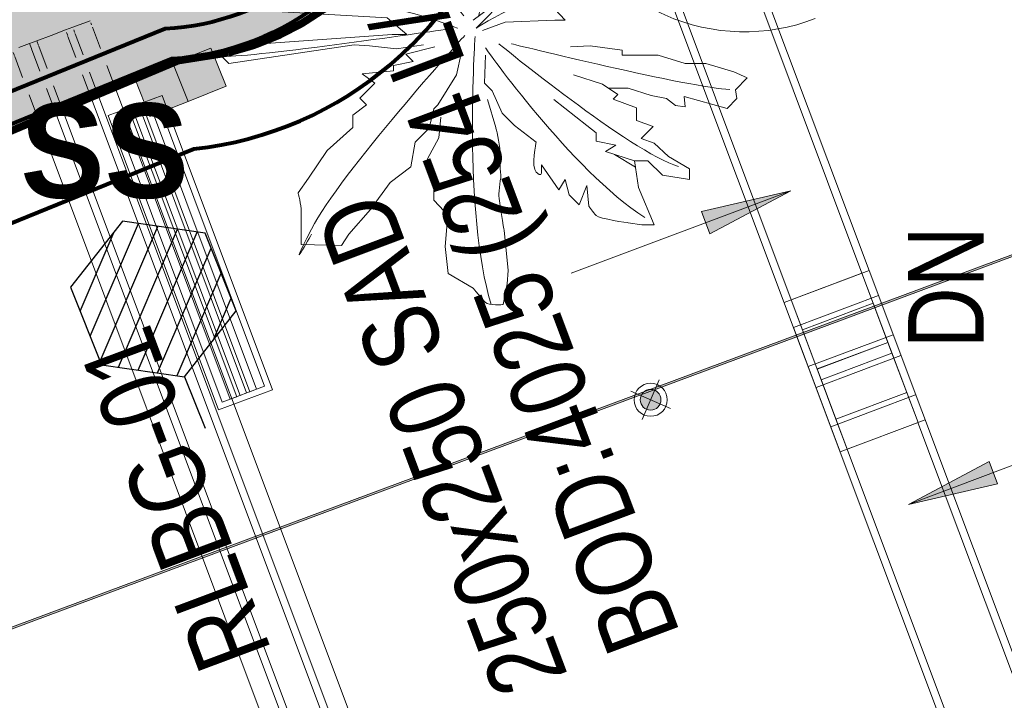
# Model space of a CAD drawing. Header units: millimetres. Extents: x -116878 to 389011, y -1241 to 103674.
# Tile 38 of 103: x 62021 to 65278, y 25144 to 27395. Entities that reach past the tile are written whole.
import ezdxf

# ---------------------------------------------------------------- set-up
doc = ezdxf.new("R2010")
doc.units = ezdxf.units.MM
doc.header["$MEASUREMENT"] = 0
doc.linetypes.add('DASHED', pattern=[0.75, 0.5, -0.25])
doc.layers.get('0').update_dxf_attribs({"color": 252})
for name, color, linetype, lineweight in [('& Lighting (Ceiling)', 160, 'Continuous', 15), ('& Lighting (Walls)', 160, 'Continuous', 15), ('07_Plants', 252, 'Continuous', 9), ('A-GENM', 252, 'Continuous', 9), ('flooring 2', 252, 'Continuous', 0), ('G-ANNO-TEXT', 7, 'Continuous', 5), ('layout text', 252, 'Continuous', 9), ('M-HVAC-CDFF', 7, 'Continuous', 5), ('M-HVAC-DUCT', 7, 'Continuous', 15), ('M-HVAC-DUCT-IDEN', 7, 'Continuous', 13), ('PWR DATA POINT', 6, 'Continuous', 0), ('Spot LIGHT', 160, 'Continuous', 15)]:
    doc.layers.add(name, color=color, linetype=linetype, lineweight=lineweight)
for name, color, linetype in [('@ Electrical', 210, 'Continuous'), ('Dimentions', 252, 'Continuous'), ('E Floor Lighting', 5, 'DASHED'), ('Electrical', 210, 'Continuous'), ('Flooring', 252, 'Continuous'), ('Layout', 252, 'Continuous'), ('Wall', 252, 'Continuous')]:
    doc.layers.add(name, color=color, linetype=linetype)
doc.layers.add('MEPTEK-FA-DUCT', color=150, linetype='Continuous', lineweight=20, true_color=0x007fff)
doc.styles.add('Arial_1', font='arial.ttf', dxfattribs={"width": 0.8, "height": 250})
doc.styles.add('CALIBRI', font='calibri.ttf', dxfattribs={"height": 0.09375})

# ---------------------------------------------------------------- blocks, each defined once
blk = doc.blocks.new('zw$8BC0')
at = {"layer": 'Wall', "color": 8, "lineweight": 80}
blk.add_lwpolyline([(-8885.9, 3700.7), (-7949.5, 4080.9, 1.259078), (-8726.7, 6301.5), (-9663.5, 5921.1, 0.990884)], format="xyb", close=True, dxfattribs=at)
blk = doc.blocks.new('zw$CED2')
at = {"layer": 'flooring 2', "transparency": 33554687}
h = blk.add_hatch(color=256, dxfattribs=at)
h.dxf.hatch_style = 1
h.paths.add_polyline_path([(-19583.2, -18086.6), (-17678.5, -17363.8, 0.437591), (-16499.9, -18639.6, 0.08215), (-16119.1, -18576.7), (-15183.3, -18196.7, 0.630086), (-14458.8, -16130.4), (-12041.2, -15224.5), (-10983.6, -14827.4), (-10838.5, -15210.1, 0.698607), (-9282, -22355.3), (-9282, -25507.4), (-15879.7, -27963.4)])
h.paths.add_polyline_path([(-19575.5, -18090.1), (-17685.2, -17372.7, 0.435223), (-16499.9, -18645.6, 0.082186), (-16117, -18582.3), (-15181.9, -18202.5, 0.62718), (-14447.9, -16132.8), (-12039.1, -15230.2), (-10987, -14835.1), (-10845.8, -15207.7, 0.697642), (-9288, -22360.6), (-9288, -25503.2), (-15876.2, -27955.7)], flags=16)
for points in [[(-19583.2, -18086.6), (-17678.5, -17363.8, 0.437591), (-16499.9, -18639.6, 0.08215), (-16119.1, -18576.7), (-15183.3, -18196.7, 0.630086), (-14458.8, -16130.4), (-12041.2, -15224.5), (-10983.6, -14827.4), (-10838.5, -15210.1, 0.698607), (-9282, -22355.3), (-9282, -25507.4), (-15879.7, -27963.4)], [(-19575.5, -18090.1), (-17685.2, -17372.7, 0.435223), (-16499.9, -18645.6, 0.082186), (-16117, -18582.3), (-15181.9, -18202.5, 0.62718), (-14447.9, -16132.8), (-12039.1, -15230.2), (-10987, -14835.1), (-10845.8, -15207.7, 0.697642), (-9288, -22360.6), (-9288, -25503.2), (-15876.2, -27955.7)]]:
    blk.add_lwpolyline(points, format="xyb", close=True, dxfattribs=at)
at = {"layer": 'Flooring'}
blk.add_blockref('zw$8BC0', (-4550.6, -29422), dxfattribs=at)
blk = doc.blocks.new('EJC150-FF-01_New1 - EJC 150-49176404-Store 29 at Node L4 Level')
at = {"layer": 'A-GENM', "color": 10, "lineweight": 13}
for p, q in [((-135, 4072.4), (-135, 4064.3)), ((-112.6, 4081.4), (-75, 4081.4)), ((-75, 4081.4), (-50, 4081.4)), ((-75, 4081.4), (-75, 4064.3)), ((-50, 4081.4), (0, 4081.4)), ((-50, 4064.3), (-50, 4081.4)), ((0, 4081.4), (50, 4081.4)), ((50, 4081.4), (75, 4081.4)), ((50, 4072.4), (50, 4064.3)), ((75, 4081.4), (135, 4081.4)), ((75, 4072.4), (75, 4064.3)), ((135, 4074.7), (135, 4066.7)), ((-135, 4062.3), (-135, 4061.2)), ((-135, 4058.9), (-135, 3985.3)), ((-75, 4062.3), (-75, 3985.3)), ((-50, 3985.3), (-50, 4062.3)), ((50, 4062.3), (50, 4061.2)), ((50, 4058.9), (50, 3985.3)), ((75, 4062.3), (75, 4061.2)), ((75, 4058.9), (75, 3985.4)), ((135, 4058.9), (135, 3985.5)), ((-135, 3925.3), (-135, 0)), ((-75, 3925.3), (-75, 0)), ((-50, 0), (-50, 3925.3)), ((50, 3925.3), (50, 0)), ((75, 3925.4), (75, 0)), ((135, 3925.5), (135, 0))]:
    blk.add_line(p, q, dxfattribs=at)
blk = doc.blocks.new('*E463', base_point=(600791.6, -1429.3))
at = {"color": 253, "lineweight": 15, "rotation": 290.5560451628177}
blk.add_blockref('EJC150-FF-01_New1 - EJC 150-49176404-Store 29 at Node L4 Level', (600839, -1302.9), dxfattribs=at)
blk = doc.blocks.new('ewfdsdtgg')
at = {"layer": '07_Plants', "lineweight": 5}
for points in [[(2486.04, -1205.37), (2482.79, -1205.2), (2477.49, -1205.89), (2477.49, -1206.74), (2471.51, -1206.74), (2467.06, -1208.11), (2463.64, -1208.11), (2459.02, -1209.48), (2456.8, -1210.5), (2458.76, -1212.47), (2458.51, -1213.92), (2460.13, -1215.55), (2467.23, -1213.58), (2467.06, -1215.29), (2468.68, -1215.04), (2470.14, -1213.92), (2472.7, -1213.41), (2476.46, -1212.21), (2479.72, -1212.21)], [(2485.53, -1209.99), (2480.74, -1211.53), (2478.18, -1213.24), (2478.95, -1214.01), (2475.1, -1215.46), (2475.1, -1217.52), (2472.36, -1218.54), (2474.33, -1220.51), (2472.19, -1221.28), (2469.8, -1223.5), (2466.37, -1225.55), (2466.37, -1227.26), (2470.82, -1226.58), (2473.22, -1224.19), (2475.44, -1224.19), (2475.28, -1225.24), (2478.73, -1223.13)]]:
    blk.add_lwpolyline(points, dxfattribs=at)
for points, knots in [([(2503.32, -1198.7), (2503.32, -1198.7), (2505.37, -1193.06), (2505.37, -1193.06), (2505.37, -1193.06), (2504.6, -1193.83), (2504.6, -1193.83), (2504.6, -1193.83), (2504.69, -1191.35), (2504.69, -1191.35), (2504.69, -1191.35), (2504.86, -1185.87), (2504.86, -1185.87), (2504.86, -1185.87), (2506.4, -1181.26), (2506.4, -1181.26), (2506.4, -1181.26), (2505.2, -1180.23), (2505.2, -1180.23), (2505.2, -1180.23), (2504.17, -1176.98), (2504.17, -1176.98), (2504.17, -1176.98), (2505.71, -1175.44), (2505.71, -1175.44), (2505.71, -1175.44), (2502.04, -1172.62), (2502.04, -1172.62), (2502.04, -1172.62), (2502.98, -1171.68), (2502.98, -1171.68), (2502.98, -1171.68), (2498.02, -1169.97), (2498.02, -1169.97), (2498.02, -1169.97), (2501.78, -1168.43), (2502.63, -1168.43), (2503.49, -1168.43), (2502.12, -1167.23), (2502.12, -1167.23), (2502.12, -1167.23), (2503.15, -1165.69), (2503.15, -1165.69), (2503.15, -1165.69), (2502.12, -1164.15), (2502.12, -1164.15), (2502.12, -1164.15), (2505.2, -1164.15), (2505.2, -1164.15), (2505.2, -1164.15), (2506.4, -1159.36), (2506.4, -1159.36), (2506.4, -1159.36), (2507.77, -1164.83), (2507.77, -1164.83), (2507.77, -1164.83), (2508.62, -1164.83), (2508.62, -1164.83), (2508.62, -1164.83), (2508.79, -1167.57), (2508.79, -1167.57), (2508.79, -1167.57), (2509.99, -1166.38), (2509.99, -1166.38), (2509.99, -1166.38), (2510.67, -1168.26), (2510.67, -1168.26), (2510.67, -1168.26), (2512.73, -1166.89), (2512.73, -1166.89), (2512.73, -1166.89), (2512.04, -1171.34), (2512.04, -1171.34), (2512.04, -1171.34), (2512.73, -1171.51), (2512.73, -1171.51), (2512.73, -1171.51), (2512.73, -1173.73), (2512.73, -1173.73), (2512.73, -1173.73), (2511.53, -1176.64), (2511.53, -1176.64), (2511.53, -1176.64), (2512.56, -1176.64), (2512.56, -1176.64), (2512.56, -1176.64), (2511.19, -1180.91), (2511.19, -1180.91), (2511.19, -1180.91), (2509.13, -1183.99), (2509.13, -1183.99), (2509.13, -1183.99), (2508.62, -1186.04), (2508.62, -1186.04), (2508.62, -1186.04), (2507.17, -1189.55), (2507.17, -1189.55), (2507.17, -1189.55), (2509.13, -1191.52), (2509.13, -1191.52), (2509.13, -1191.52), (2515.46, -1180.06), (2515.46, -1180.06), (2515.46, -1180.06), (2520.42, -1172.19), (2520.42, -1172.19), (2520.42, -1172.19), (2522.82, -1169.8), (2522.82, -1169.8), (2522.82, -1169.8), (2525.39, -1165.52), (2525.39, -1165.52), (2525.39, -1165.52), (2528.29, -1169.8), (2528.29, -1169.8), (2528.29, -1169.8), (2525.55, -1173.05), (2525.55, -1173.05), (2525.55, -1173.05), (2525.72, -1176.64), (2525.72, -1176.64), (2525.72, -1176.64), (2522.82, -1179.54), (2522.82, -1179.54), (2522.82, -1179.54), (2521.11, -1182.45), (2521.11, -1182.45), (2521.11, -1182.45), (2519.4, -1184.16), (2519.4, -1184.16), (2519.4, -1184.16), (2518.37, -1186.73), (2518.37, -1186.73), (2518.37, -1186.73), (2512.9, -1193.57), (2512.9, -1193.57), (2512.9, -1193.57), (2512.9, -1196.14), (2512.9, -1196.14), (2512.9, -1196.14), (2509.82, -1198.53), (2509.82, -1198.53), (2509.82, -1198.53), (2512.21, -1198.19), (2512.21, -1198.19), (2512.21, -1198.19), (2523.5, -1196.48), (2523.5, -1196.48), (2523.5, -1196.48), (2531.37, -1194.77), (2532.39, -1194.77), (2533.42, -1194.77), (2535.05, -1194.51), (2535.05, -1194.51), (2535.05, -1194.51), (2536.16, -1195.62), (2536.16, -1195.62), (2536.16, -1195.62), (2541.97, -1195.62), (2541.97, -1195.62), (2541.97, -1195.62), (2542.83, -1196.48), (2542.83, -1196.48), (2542.83, -1196.48), (2545.57, -1196.48), (2545.57, -1196.48), (2545.57, -1196.48), (2545.57, -1197.5), (2545.57, -1197.5), (2545.57, -1197.5), (2539.58, -1198.87), (2539.58, -1198.87), (2539.58, -1198.87), (2536.5, -1199.39), (2536.5, -1199.39), (2536.5, -1199.39), (2516.32, -1200.58), (2516.32, -1200.58), (2516.32, -1200.58), (2513.07, -1203.32), (2513.07, -1203.32), (2513.07, -1203.32), (2515.46, -1203.32), (2515.46, -1203.32), (2515.46, -1203.32), (2539.41, -1205.03), (2539.41, -1205.03), (2539.41, -1205.03), (2542.75, -1205.97), (2542.75, -1205.97), (2542.75, -1205.97), (2543.68, -1206.91), (2543.68, -1206.91), (2543.68, -1206.91), (2542.49, -1208.11), (2542.49, -1208.11), (2542.49, -1208.11), (2521.79, -1205.03), (2521.79, -1205.03), (2521.79, -1205.03), (2519.23, -1205.2), (2519.23, -1205.2), (2519.23, -1205.2), (2514.78, -1205.71), (2514.78, -1205.71), (2514.78, -1205.71), (2510.33, -1205.03), (2510.33, -1205.03)], [0, 0, 0, 0, 1, 1, 1, 2, 2, 2, 3, 3, 3, 4, 4, 4, 5, 5, 5, 6, 6, 6, 7, 7, 7, 8, 8, 8, 9, 9, 9, 10, 10, 10, 11, 11, 11, 12, 12, 12, 13, 13, 13, 14, 14, 14, 15, 15, 15, 16, 16, 16, 17, 17, 17, 18, 18, 18, 19, 19, 19, 20, 20, 20, 21, 21, 21, 22, 22, 22, 23, 23, 23, 24, 24, 24, 25, 25, 25, 26, 26, 26, 27, 27, 27, 28, 28, 28, 29, 29, 29, 30, 30, 30, 31, 31, 31, 32, 32, 32, 33, 33, 33, 34, 34, 34, 35, 35, 35, 36, 36, 36, 37, 37, 37, 38, 38, 38, 39, 39, 39, 40, 40, 40, 41, 41, 41, 42, 42, 42, 43, 43, 43, 44, 44, 44, 45, 45, 45, 46, 46, 46, 47, 47, 47, 48, 48, 48, 49, 49, 49, 50, 50, 50, 51, 51, 51, 52, 52, 52, 53, 53, 53, 54, 54, 54, 55, 55, 55, 56, 56, 56, 57, 57, 57, 58, 58, 58, 59, 59, 59, 60, 60, 60, 61, 61, 61, 62, 62, 62, 63, 63, 63, 64, 64, 64, 65, 65, 65, 66, 66, 66, 67, 67, 67, 68, 68, 68, 69, 69, 69, 69]), ([(2495.45, -1193.57), (2495.45, -1193.57), (2491.86, -1189.47), (2491.86, -1189.47), (2491.86, -1189.47), (2491, -1185.87), (2491, -1185.87), (2491, -1185.87), (2489.81, -1183.48), (2489.81, -1183.48), (2489.81, -1183.48), (2488.95, -1184.68), (2488.95, -1184.68), (2488.95, -1184.68), (2487.24, -1182.79), (2487.24, -1182.79), (2487.24, -1182.79), (2487.07, -1184.16), (2487.07, -1184.16), (2487.07, -1184.16), (2483.48, -1179.21), (2483.48, -1179.21), (2483.48, -1179.21), (2483.48, -1182.45), (2483.48, -1182.45), (2483.48, -1182.45), (2479.71, -1176.64), (2479.71, -1176.64), (2479.71, -1176.64), (2476.81, -1174.76), (2476.81, -1174.76), (2476.81, -1174.76), (2474.58, -1173.22), (2474.58, -1173.22), (2474.58, -1173.22), (2469.63, -1172.88), (2469.63, -1172.88), (2469.63, -1172.88), (2467.57, -1172.88), (2467.57, -1172.88), (2467.57, -1172.88), (2467.4, -1176.29), (2467.4, -1176.29), (2467.4, -1176.29), (2467.74, -1177.49), (2467.74, -1177.49), (2467.74, -1177.49), (2470.65, -1179.37), (2471.85, -1180.57), (2473.05, -1181.77), (2472.87, -1183.99), (2472.87, -1183.99), (2472.87, -1183.99), (2473.9, -1184.33), (2474.58, -1185.02), (2475.27, -1185.7), (2475.87, -1185.1), (2476.46, -1185.7), (2477.06, -1186.3), (2479.54, -1187.41), (2479.54, -1187.41), (2479.54, -1187.41), (2479.37, -1188.61), (2479.37, -1188.61), (2479.37, -1188.61), (2482.97, -1189.12), (2482.97, -1189.12), (2482.97, -1189.12), (2480.91, -1189.81), (2480.91, -1189.81), (2480.91, -1189.81), (2484.89, -1190.6), (2484.89, -1190.6), (2484.89, -1190.6), (2486.04, -1190.83), (2486.04, -1190.83), (2486.04, -1190.83), (2489.01, -1193.86), (2489.01, -1193.86)], [0, 0, 0, 0, 1, 1, 1, 2, 2, 2, 3, 3, 3, 4, 4, 4, 5, 5, 5, 6, 6, 6, 7, 7, 7, 8, 8, 8, 9, 9, 9, 10, 10, 10, 11, 11, 11, 12, 12, 12, 13, 13, 13, 14, 14, 14, 15, 15, 15, 16, 16, 16, 17, 17, 17, 18, 18, 18, 19, 19, 19, 20, 20, 20, 21, 21, 21, 22, 22, 22, 23, 23, 23, 24, 24, 24, 25, 25, 25, 26, 26, 26, 26]), ([(2479.2, -1194.6), (2489.98, -1194.6), (2501.61, -1202.29), (2501.61, -1202.29), (2501.61, -1202.29), (2478.86, -1178.86), (2468.68, -1174.67)], [0, 0, 0, 0, 1, 1, 1, 2, 2, 2, 2]), ([(2503.83, -1179.21), (2503.83, -1179.21), (2502.63, -1178.01), (2502.63, -1178.01), (2502.63, -1178.01), (2500.92, -1176.64), (2500.92, -1176.64), (2500.92, -1176.64), (2500.07, -1176.64), (2500.07, -1176.64), (2500.07, -1176.64), (2499.04, -1178.52), (2499.04, -1178.52), (2499.04, -1178.52), (2495.45, -1180.57), (2495.45, -1180.57), (2495.45, -1180.57), (2495.11, -1181.08), (2496.31, -1182.28), (2497.5, -1183.48), (2499.38, -1186.56), (2499.38, -1186.56), (2499.38, -1186.56), (2499.38, -1188.95), (2499.38, -1188.95), (2499.38, -1188.95), (2499.56, -1191.01), (2499.56, -1192.03), (2499.56, -1193.06), (2501.19, -1200.24), (2501.19, -1200.24)], [0, 0, 0, 0, 1, 1, 1, 2, 2, 2, 3, 3, 3, 4, 4, 4, 5, 5, 5, 6, 6, 6, 7, 7, 7, 8, 8, 8, 9, 9, 9, 10, 10, 10, 10]), ([(2502.12, -1200.93), (2502.12, -1200.93), (2494.94, -1195.62), (2494.94, -1195.62), (2494.94, -1195.62), (2493.57, -1196.48), (2493.57, -1196.48), (2493.57, -1196.48), (2489.64, -1194.26), (2489.64, -1194.26), (2489.64, -1194.26), (2486.04, -1192.03), (2486.04, -1192.03), (2486.04, -1192.03), (2483.48, -1192.37), (2483.48, -1192.37), (2483.48, -1192.37), (2479.71, -1192.72), (2479.71, -1192.72), (2479.71, -1192.72), (2474.58, -1192.88), (2474.58, -1192.88), (2474.58, -1192.88), (2473.56, -1193.23), (2473.56, -1193.23), (2473.56, -1193.23), (2479.2, -1194.6), (2479.2, -1194.6), (2479.2, -1194.6), (2477.15, -1195.79), (2477.15, -1195.79), (2477.15, -1195.79), (2480.06, -1196.65), (2480.74, -1196.65), (2481.43, -1196.65), (2489.47, -1198.19), (2489.47, -1198.19), (2489.47, -1198.19), (2486.9, -1200.93), (2486.9, -1200.93), (2486.9, -1200.93), (2488.61, -1200.93), (2488.61, -1200.93), (2488.61, -1200.93), (2496.82, -1201.27), (2496.82, -1201.27), (2496.82, -1201.27), (2500.58, -1202.64), (2500.58, -1202.64)], [0, 0, 0, 0, 1, 1, 1, 2, 2, 2, 3, 3, 3, 4, 4, 4, 5, 5, 5, 6, 6, 6, 7, 7, 7, 8, 8, 8, 9, 9, 9, 10, 10, 10, 11, 11, 11, 12, 12, 12, 13, 13, 13, 14, 14, 14, 15, 15, 15, 16, 16, 16, 16]), ([(2503.49, -1203.49), (2503.49, -1203.49), (2524.19, -1226.41), (2528.8, -1235.47), (2533.42, -1244.54), (2528.8, -1236.33), (2528.8, -1236.33)], [0, 0, 0, 0, 1, 1, 1, 2, 2, 2, 2]), ([(2508.45, -1205.37), (2508.45, -1205.37), (2513.24, -1206.57), (2513.24, -1206.57), (2513.24, -1206.57), (2512.04, -1207.77), (2512.04, -1207.77), (2512.04, -1207.77), (2515.29, -1208.45), (2515.29, -1208.45), (2515.29, -1208.45), (2515.29, -1209.31), (2515.29, -1209.31), (2515.29, -1209.31), (2520.42, -1209.82), (2520.42, -1209.82), (2520.42, -1209.82), (2518.37, -1211.36), (2518.37, -1211.36), (2518.37, -1211.36), (2520.85, -1213.84), (2520.85, -1213.84), (2520.85, -1213.84), (2519.74, -1214.95), (2519.74, -1214.95), (2519.74, -1214.95), (2521.96, -1216.66), (2521.96, -1216.66), (2521.96, -1216.66), (2521.96, -1218.71), (2521.96, -1218.71), (2521.96, -1218.71), (2526.24, -1222.48), (2526.24, -1222.48), (2526.24, -1222.48), (2529.32, -1227.09), (2529.32, -1227.09), (2529.32, -1227.09), (2531.03, -1229.49), (2531.03, -1229.49), (2531.03, -1229.49), (2530.51, -1231.54), (2530.51, -1232.57), (2530.51, -1233.59), (2530.51, -1238.04), (2530.51, -1238.04), (2530.51, -1238.04), (2523.84, -1238.21), (2523.84, -1238.21), (2523.84, -1238.21), (2522.65, -1236.33), (2522.65, -1236.33), (2522.65, -1236.33), (2519.06, -1232.22), (2519.06, -1232.22), (2519.06, -1232.22), (2515.81, -1227.78), (2515.81, -1227.78), (2515.81, -1227.78), (2512.38, -1225.21), (2512.38, -1225.21), (2512.38, -1225.21), (2511.7, -1221.11), (2511.7, -1221.11), (2511.7, -1221.11), (2509.39, -1218.8), (2509.39, -1218.8), (2509.39, -1218.8), (2508.62, -1215.63), (2508.62, -1215.63), (2508.62, -1215.63), (2507.94, -1214.95), (2507.94, -1214.95), (2507.94, -1214.95), (2504.86, -1209.99), (2504.86, -1209.99), (2504.86, -1209.99), (2504, -1206.23), (2504, -1206.23)], [0, 0, 0, 0, 1, 1, 1, 2, 2, 2, 3, 3, 3, 4, 4, 4, 5, 5, 5, 6, 6, 6, 7, 7, 7, 8, 8, 8, 9, 9, 9, 10, 10, 10, 11, 11, 11, 12, 12, 12, 13, 13, 13, 14, 14, 14, 15, 15, 15, 16, 16, 16, 17, 17, 17, 18, 18, 18, 19, 19, 19, 20, 20, 20, 21, 21, 21, 22, 22, 22, 23, 23, 23, 24, 24, 24, 25, 25, 25, 26, 26, 26, 26]), ([(2500.07, -1206.74), (2500.07, -1206.74), (2500.24, -1211.36), (2500.24, -1211.36), (2500.24, -1211.36), (2498.96, -1212.64), (2498.96, -1212.64), (2498.96, -1212.64), (2497.33, -1216.32), (2497.33, -1216.32), (2497.33, -1216.32), (2495.28, -1218.37), (2495.28, -1218.37), (2495.28, -1218.37), (2491.69, -1221.11), (2491.69, -1221.11), (2491.69, -1221.11), (2492.54, -1225.21), (2491.69, -1226.07), (2490.83, -1226.92), (2490.83, -1226.24), (2490.83, -1226.24), (2490.83, -1226.24), (2490.83, -1224.87), (2490.83, -1224.87), (2490.83, -1224.87), (2487.92, -1228.98), (2487.92, -1228.98), (2487.92, -1228.98), (2486.9, -1227.26), (2486.9, -1227.26), (2486.9, -1227.26), (2486.22, -1229.83), (2486.22, -1229.83), (2486.22, -1229.83), (2484.59, -1231.46), (2484.59, -1231.46), (2484.59, -1231.46), (2483.31, -1228.29), (2483.31, -1228.29), (2483.31, -1228.29), (2482.97, -1231.71), (2482.97, -1231.71), (2482.97, -1231.71), (2482.28, -1232.74), (2481.77, -1233.25), (2481.26, -1233.76), (2476.46, -1234.45), (2476.46, -1234.45), (2476.46, -1234.45), (2474.24, -1234.79), (2474.24, -1234.79), (2474.24, -1234.79), (2472.19, -1234.79), (2472.19, -1234.79), (2472.19, -1234.79), (2474.76, -1228.63), (2474.76, -1228.63), (2474.76, -1228.63), (2475.44, -1224.19), (2475.44, -1224.19), (2475.44, -1224.19), (2480.23, -1222.65), (2480.23, -1222.65), (2480.23, -1222.65), (2478.52, -1221.62), (2478.52, -1221.62), (2478.52, -1221.62), (2481.77, -1220.93), (2481.77, -1220.93), (2481.77, -1220.93), (2481.77, -1219.57), (2481.77, -1219.57), (2481.77, -1219.57), (2483.31, -1218.37), (2483.31, -1218.37), (2483.31, -1218.37), (2488.78, -1214.09), (2488.78, -1214.09)], [0, 0, 0, 0, 1, 1, 1, 2, 2, 2, 3, 3, 3, 4, 4, 4, 5, 5, 5, 6, 6, 6, 7, 7, 7, 8, 8, 8, 9, 9, 9, 10, 10, 10, 11, 11, 11, 12, 12, 12, 13, 13, 13, 14, 14, 14, 15, 15, 15, 16, 16, 16, 17, 17, 17, 18, 18, 18, 19, 19, 19, 20, 20, 20, 21, 21, 21, 22, 22, 22, 23, 23, 23, 24, 24, 24, 25, 25, 25, 26, 26, 26, 26]), ([(2507.43, -1217), (2507.43, -1217), (2507.77, -1220.42), (2507.77, -1220.42), (2507.77, -1220.42), (2509.65, -1223.85), (2509.65, -1223.85), (2509.65, -1223.85), (2508.96, -1226.24), (2508.96, -1226.24), (2508.96, -1226.24), (2508.62, -1228.46), (2508.62, -1228.46), (2508.62, -1228.46), (2508.62, -1230.69), (2508.62, -1230.69), (2508.62, -1230.69), (2506.05, -1233.42), (2506.05, -1233.42), (2506.05, -1233.42), (2506.4, -1234.45), (2506.4, -1234.45), (2506.4, -1234.45), (2506.74, -1238.38), (2506.74, -1238.38), (2506.74, -1238.38), (2506.23, -1242.83), (2506.23, -1242.83), (2506.23, -1242.83), (2502.12, -1245.22), (2502.12, -1245.22), (2502.12, -1245.22), (2500.58, -1247.11), (2500.07, -1247.62), (2499.56, -1248.13), (2497.16, -1247.96), (2497.16, -1247.96), (2497.16, -1247.96), (2496.48, -1244.54), (2496.48, -1244.54), (2496.48, -1244.54), (2496.31, -1242.32), (2496.31, -1242.32), (2496.31, -1242.32), (2496.99, -1235.65), (2496.99, -1235.65), (2496.99, -1235.65), (2497.85, -1230.69), (2497.85, -1230), (2497.85, -1229.32), (2497.5, -1226.58), (2497.5, -1226.58), (2497.5, -1226.58), (2497.67, -1226.07), (2497.67, -1224.36), (2497.67, -1222.65), (2497.67, -1224.01), (2497.67, -1222.65), (2497.67, -1221.28), (2498.36, -1218.71), (2498.36, -1218.71), (2498.36, -1218.71), (2499.73, -1214.09), (2499.73, -1214.09)], [0, 0, 0, 0, 1, 1, 1, 2, 2, 2, 3, 3, 3, 4, 4, 4, 5, 5, 5, 6, 6, 6, 7, 7, 7, 8, 8, 8, 9, 9, 9, 10, 10, 10, 11, 11, 11, 12, 12, 12, 13, 13, 13, 14, 14, 14, 15, 15, 15, 16, 16, 16, 17, 17, 17, 18, 18, 18, 19, 19, 19, 20, 20, 20, 21, 21, 21, 21])]:
    blk.add_open_spline(points, degree=3, knots=knots, dxfattribs=at)
for points in [[(2505.75, -1161.96), (2505.75, -1161.96), (2509.29, -1175.18), (2504.68, -1198.91)], [(2503.66, -1200.24), (2503.66, -1200.24), (2523.33, -1174.76), (2525.21, -1168.26)], [(2500.92, -1177.66), (2500.92, -1177.66), (2503.66, -1195.46), (2502.29, -1198.53)], [(2504.69, -1202.29), (2504.69, -1202.29), (2520.77, -1195.11), (2542.83, -1197.33)], [(2505.37, -1202.29), (2505.37, -1202.29), (2536.67, -1206.91), (2542.75, -1206.91)], [(2501.78, -1203.66), (2501.78, -1203.66), (2503.81, -1232.85), (2499.12, -1247.93)], [(2495.79, -1204.86), (2495.79, -1204.86), (2465.52, -1212.3), (2459.71, -1212.39)], [(2497.85, -1204.86), (2497.85, -1204.86), (2475.95, -1222.82), (2468.17, -1225.13)], [(2500.07, -1205.54), (2500.07, -1205.54), (2485.87, -1225.73), (2473.73, -1233.59)]]:
    blk.add_open_spline(points, degree=3, dxfattribs=at)
blk = doc.blocks.new('total plants 1')
at = {"layer": '07_Plants', "xscale": -0.7881347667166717, "yscale": 0.7881347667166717, "zscale": 0.7881347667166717}
blk.add_blockref('ewfdsdtgg', (15785.29, 421.84), dxfattribs=at)
blk = doc.blocks.new('*E464', base_point=(8409.51, -390.23))
at = {"transparency": 33554687}
h = blk.add_hatch(color=254, dxfattribs=at)
h.dxf.hatch_style = 1
h.paths.add_polyline_path([(8537.97, -323.5), (8576.16, -308, -1.306499), (8598.35, -373), (8560.16, -388.51, -0.989421)])
h.paths.add_polyline_path([(8539.38, -327.22), (8578.05, -311.52, -1.328728), (8597.46, -369.07), (8558.79, -384.77, -0.988753)], flags=16)
h = blk.add_hatch(color=253)
h.dxf.hatch_style = 1
edge = h.paths.add_edge_path()
edge.add_line((8558.79, -384.77), (8597.46, -369.07))
edge.add_arc((8596.05, -337.5), 31.6, 272.5737, 484.7133)
edge.add_line((8578.05, -311.52), (8539.38, -327.22))
edge.add_arc((8549.41, -355.89), 30.37, 109.2915, 287.9955)
at = {"layer": 'Wall', "lineweight": 80}
for points in [[(8560.16, -388.51), (8598.35, -373, 1.306499), (8576.16, -308), (8537.97, -323.5, 0.989421)], [(8558.79, -384.77), (8597.46, -369.07, 1.328728), (8578.05, -311.52), (8539.38, -327.22, 0.988753)]]:
    blk.add_lwpolyline(points, format="xyb", close=True, dxfattribs=at)
blk = doc.blocks.new('A$C66770cf3')
at = {"layer": 'Dimentions', "insert": (0, 0.1293), "char_height": 0.125, "width": 1.258679, "attachment_point": 1, "style": 'CALIBRI'}
blk.add_mtext('{\\fIBM Plex Sans|b1|i0|c0|p34;\\C256;SS}', dxfattribs=at)
blk = doc.blocks.new('zw$636F')
at = {"layer": 'Dimentions'}
blk.add_blockref('A$C66770cf3', (4.9045, -6.9268), dxfattribs=at)
blk = doc.blocks.new('cl')
at = {"layer": 'Spot LIGHT'}
h = blk.add_hatch(color=256, dxfattribs=at)
h.dxf.hatch_style = 1
edge = h.paths.add_edge_path()
edge.add_arc((0, 0), 1.35, 0, 360)
for p, q in [((-1.12, -2.59), (1.12, 2.59)), ((-2.59, 1.12), (2.59, -1.12))]:
    blk.add_line(p, q, dxfattribs=at)
for radius in [2.16, 1.35]:
    blk.add_circle((0, 0), radius, dxfattribs=at)
blk = doc.blocks.new('ghuseg')
at = {"layer": 'Spot LIGHT', "rotation": 359.9999999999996}
blk.add_blockref('cl', (13836.24, -575.75, 0), dxfattribs=at)
blk = doc.blocks.new('*E491', base_point=(13534.66, 493.31, 0))
at = {"layer": '& Lighting (Ceiling)', "rotation": 359.9999999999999}
blk.add_blockref('ghuseg', (0, 1181.58), dxfattribs=at)
blk = doc.blocks.new('uhbvfhu')
at = {"layer": '& Lighting (Walls)', "color": 160, "ltscale": 0.2, "const_width": 1}
blk.add_lwpolyline([(13737.14, -548.03), (13775.27, -531.97), (13781.78, -530.94, 1.098007), (13759.02, -463.53), (13714.42, -481.64, 0.989535)], format="xyb", close=True, dxfattribs=at)
blk = doc.blocks.new('*E486', base_point=(13567.72, 411.8, 0))
at = {"layer": 'Layout', "xscale": 0.9943231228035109, "yscale": 0.9943231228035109, "zscale": 0.9943231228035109, "rotation": 359.9999999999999}
blk.add_blockref('uhbvfhu', (77.57, 1178.98), dxfattribs=at)
blk = doc.blocks.new('SSSS')
at = {"layer": 'Electrical'}
h = blk.add_hatch(dxfattribs=at)
h.set_pattern_fill('ANSI31', color=256, scale=20, angle=90)
h.set_pattern_definition([(135, (454.952, -797.769), (-1.767767, -1.767767), [])])
h.paths.add_polyline_path([(234.53, 455.25), (240, 464.74), (250.95, 464.74), (256.43, 455.25), (250.95, 445.77), (240, 445.77)])
blk.add_lwpolyline([(234.53, 455.25), (240, 445.77), (250.95, 445.77), (256.43, 455.25), (250.95, 464.74), (240, 464.74)], close=True, dxfattribs=at)
blk.add_lwpolyline([(234.53, 455.25), (227.25, 455.25)], dxfattribs=at)
blk = doc.blocks.new('lectrical')
at = {"layer": 'Electrical', "transparency": 33554687, "rotation": 111.7924720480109}
blk.add_blockref('SSSS', (584.56, 221.51), dxfattribs=at)
blk = doc.blocks.new('DATA POINT')
at = {"true_color": 0xffffff}
h = blk.add_hatch(color=7, dxfattribs=at)
h.dxf.hatch_style = 1
h.paths.add_polyline_path([(1793987.3, -340460.3), (1793872.6, -340460.3), (1793872.6, -340575.2), (1793987.3, -340575.2)])
at = {"layer": 'PWR DATA POINT'}
h = blk.add_hatch(color=256, dxfattribs=at)
edge = h.paths.add_edge_path()
edge.add_ellipse((1793930, -340514.4), major_axis=(-0.1, 22.4), ratio=1, start_angle=179.7493, end_angle=359.7493, ccw=False)
edge.add_ellipse((1793930, -340514.4), major_axis=(0.2, 22.4), ratio=1, start_angle=0.3929, end_angle=180.3929, ccw=False)
for p, q in [((1793872.6, -340460.3, 0), (1793872.6, -340575.2, 0)), ((1793987.3, -340460.3, 0), (1793872.6, -340460.3, 0)), ((1793987.3, -340575.2, 0), (1793987.3, -340460.3, 0)), ((1793872.6, -340575.2, 0), (1793987.3, -340575.2, 0))]:
    blk.add_line(p, q, dxfattribs=at)
blk = doc.blocks.new('V_RLBG - V_RLBG 1040x190-17388734-AIR CONDITIONING HVAC LAYOUT- PART PLAN - L4-ZONE  7')
at = {"layer": 'M-HVAC-CDFF'}
for p, q in [((520, 95), (-520, 95)), ((-520, 95), (-520, -95)), ((-520, -95), (-520, 95)), ((-520, 95), (520, 95)), ((-520, 95), (-520, 95)), ((-500, 75), (-500, -75)), ((500, 75), (-500, 75)), ((-500, 75), (500, 75)), ((-500, -75), (-500, 75)), ((-500, 75), (-500, 75)), ((500, -75), (500, 75)), ((500, 75), (500, -75)), ((500, 75), (500, 75)), ((520, -95), (520, 95)), ((520, 95), (520, -95)), ((520, 95), (520, 95)), ((500, 46.6), (-500, 46.6)), ((-500, 46.6), (-500, 23.4)), ((-500, 23.4), (-500, 46.6)), ((-500, 46.6), (500, 46.6)), ((-500, 46.6), (-500, 46.6)), ((500, 23.4), (500, 46.6)), ((500, 46.6), (500, 23.4)), ((500, 46.6), (500, 46.6)), ((-500, 23.4), (500, 23.4)), ((500, 23.4), (-500, 23.4)), ((-500, 23.4), (-500, 23.4)), ((500, 11.6), (-500, 11.6)), ((-500, 11.6), (-500, -11.6)), ((-500, -11.6), (-500, 11.6)), ((-500, 11.6), (500, 11.6)), ((-500, 11.6), (-500, 11.6)), ((500, 23.4), (500, 23.4)), ((500, -11.6), (500, 11.6)), ((500, 11.6), (500, -11.6)), ((500, 11.6), (500, 11.6)), ((-500, -11.6), (500, -11.6)), ((500, -11.6), (-500, -11.6)), ((-500, -11.6), (-500, -11.6)), ((500, -23.4), (-500, -23.4)), ((-500, -23.4), (-500, -46.6)), ((-500, -46.6), (-500, -23.4)), ((-500, -23.4), (500, -23.4)), ((-500, -23.4), (-500, -23.4)), ((500, -11.6), (500, -11.6)), ((500, -46.6), (500, -23.4)), ((500, -23.4), (500, -46.6)), ((500, -23.4), (500, -23.4)), ((-500, -46.6), (500, -46.6)), ((500, -46.6), (-500, -46.6)), ((-500, -46.6), (-500, -46.6)), ((500, -46.6), (500, -46.6)), ((-520, -95), (520, -95)), ((520, -95), (-520, -95)), ((-520, -95), (-520, -95)), ((-500, -75), (500, -75)), ((500, -75), (-500, -75)), ((-500, -75), (-500, -75)), ((500, -75), (500, -75)), ((520, -95), (520, -95))]:
    blk.add_line(p, q, dxfattribs=at)
blk = doc.blocks.new('V_Rectangular_Elbow - V_Elbow-9874152-AIR CONDITIONING HVAC LAYOUT- PART PLAN - L4-ZONE  7')
at = {"layer": 'M-HVAC-DUCT', "color": 140, "true_color": 0x00bfff}
for p, q in [((601010.7, 3872.2), (601275.6, 3971.5)), ((601176.3, 3934.3), (601275.6, 3971.5)), ((601363.4, 3737.4), (601275.6, 3971.5)), ((601275.6, 3971.5), (601275.6, 3971.5)), ((601275.6, 3971.5), (601363.4, 3737.4)), ((601010.7, 3872.2), (601176.3, 3934.3)), ((601176.3, 3934.3), (601264.1, 3700.2)), ((601098.5, 3638.1), (601010.7, 3872.2)), ((601098.5, 3638.1), (601363.4, 3737.4)), ((601363.4, 3737.4), (601264.1, 3700.2)), ((601363.4, 3737.4), (601363.4, 3737.4)), ((601264.1, 3700.2), (601098.5, 3638.1))]:
    blk.add_line(p, q, dxfattribs=at)

msp = doc.modelspace()

# ---------------------------------------------------------------- hatches: boundary and pattern name
at = {"layer": 'M-HVAC-DUCT-IDEN'}
for points in [[(64571.1, 26829.4), (64276.3, 26761), (64304.1, 26687.1)], [(64960.3, 25791.7), (65255.1, 25860.1), (65227.3, 25934.1)]]:
    msp.add_hatch(color=256, dxfattribs=at).paths.add_polyline_path(points, flags=0)

# ---------------------------------------------------------------- linework, layer by layer
at = {"layer": 'M-HVAC-DUCT', "color": 140, "true_color": 0x00bfff}
for p, q in [((64005.1, 28765.6), (64830.2, 26565.7)), ((63724.2, 28660.2), (65290.5, 24484.1)), ((64253.6, 28031.8), (64806.8, 26556.9)), ((64572.7, 26469.1), (64019.5, 27944)), ((64549.3, 26460.3), (64830.2, 26565.7)), ((64830.2, 26565.7), (65571.4, 24589.5)), ((64861.2, 26482.9), (64580.4, 26377.6)), ((64861.2, 26482.9), (64580.4, 26377.6)), ((64844, 26457.6), (64610, 26369.8)), ((64954.9, 26162), (64844, 26457.6)), ((64734.7, 25966.1), (64580.4, 26377.6)), ((64610, 26369.8), (64720.8, 26074.2)), ((64629.1, 26247.5), (64910, 26352.9)), ((64658.8, 26239.7), (64892.8, 26327.5)), ((64672.1, 26204.3), (64906.1, 26292.1)), ((64654.9, 26179), (64935.7, 26284.3)), ((64654.9, 26179), (64935.7, 26284.3)), ((64954.9, 26162), (64720.8, 26074.2)), ((64984.5, 26154.3), (64703.6, 26048.9)), ((64984.5, 26154.3), (64703.6, 26048.9)), ((64734.7, 25966.1), (65015.6, 26071.5)), ((64992.2, 26062.7), (65535.7, 24613.5)), ((65301.7, 24525.7), (64758.1, 25974.9))]:
    msp.add_line(p, q, dxfattribs=at)
at = {"layer": 'M-HVAC-DUCT-IDEN'}
for p, q in [((64571.1, 26829.4), (63844.7, 26557)), ((64571.1, 26829.4), (64276.3, 26761)), ((64304.1, 26687.1), (64571.1, 26829.4)), ((64276.3, 26761), (64304.1, 26687.1)), ((64960.3, 25791.7), (66727.1, 26454.4)), ((65227.3, 25934.1), (64960.3, 25791.7)), ((65255.1, 25860.1), (65227.3, 25934.1)), ((64960.3, 25791.7), (65255.1, 25860.1))]:
    msp.add_line(p, q, dxfattribs=at)
at = {"layer": 'MEPTEK-FA-DUCT', "extrusion": (-1.97029e-08, 5.1043e-08, 1)}
msp.add_arc((64418, 28005.4, 0), 650, 201.1069, 291.1069, dxfattribs=at)

# ---------------------------------------------------------------- block references
at = {"transparency": 33554521, "xscale": 25.4, "yscale": 25.4, "zscale": 25.4}
msp.add_blockref('*E464', (57727.8, 26828.9), dxfattribs=at)
at = {"layer": '07_Plants', "xscale": 25.4, "yscale": 25.4, "zscale": 25.4}
msp.add_blockref('total plants 1', (-287337.1, 40720.6), dxfattribs=at)
at = {"layer": '@ Electrical', "xscale": 25.28240740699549, "yscale": 25.28240740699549, "zscale": 25.28240740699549}
msp.add_blockref('lectrical', (60675.2, 19381.3), dxfattribs=at)
at = {"layer": 'E Floor Lighting', "xscale": 25.37496114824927, "yscale": 25.37496114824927, "zscale": 25.37496114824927, "rotation": 359.9736113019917}
for name, p in [('*E491', (56453.9, 23286.3, 0)), ('*E486', (57291.8, 21217.5, 0))]:
    msp.add_blockref(name, p, dxfattribs=at)
at = {"layer": 'flooring 2'}
msp.add_blockref('zw$CED2', (75096.5, 52308.8), dxfattribs=at)
at = {"layer": 'layout text', "color": 116, "true_color": 0x136734, "xscale": 2500, "yscale": 2500, "zscale": 2500}
msp.add_blockref('zw$636F', (49761.6, 44112.3), dxfattribs=at)
at = {"layer": 'M-HVAC-CDFF', "rotation": 110.5520833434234}
for p in [(65370.4, 27669.3, 0), (62584.9, 26624.5, 0)]:
    msp.add_blockref('V_RLBG - V_RLBG 1040x190-17388734-AIR CONDITIONING HVAC LAYOUT- PART PLAN - L4-ZONE  7', p, dxfattribs=at)
at = {"layer": 'M-HVAC-DUCT', "color": 140, "true_color": 0x00bfff, "rotation": 90.00000000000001}
msp.add_blockref('V_Rectangular_Elbow - V_Elbow-9874152-AIR CONDITIONING HVAC LAYOUT- PART PLAN - L4-ZONE  7', (68544.2, -574806.5), dxfattribs=at)
at = {"layer": 'M-HVAC-DUCT', "color": 140, "true_color": 0x00bfff, "extrusion": (0, 0, -1), "rotation": 228.8799999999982}
msp.add_blockref('V_Rectangular_Elbow - V_Elbow-9874152-AIR CONDITIONING HVAC LAYOUT- PART PLAN - L4-ZONE  7', (327671.8, 481548), dxfattribs=at)
at = {"layer": 'PWR DATA POINT', "ltscale": 50, "xscale": -1.182840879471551, "yscale": 1.182840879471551, "zscale": 1.182840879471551, "rotation": 21.75886297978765}
for p in [(1884055.7, 1187897.7, 0), (1883929.6, 1187847.4, 0)]:
    msp.add_blockref('DATA POINT', p, dxfattribs=at)
at = {"layer": 'Wall', "lineweight": 5, "xscale": 1.017698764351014, "yscale": 1.017698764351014, "zscale": 1.017698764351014, "rotation": 90}
msp.add_blockref('*E463', (63711.6, 23406.3), dxfattribs=at)

# ---------------------------------------------------------------- texts
at = {"layer": 'G-ANNO-TEXT', "insert": (62621.1, 25219.1), "char_height": 250, "width": 1404.556, "attachment_point": 1, "rotation": 110.5289, "style": 'Arial_1'}
msp.add_mtext('RLBG-01', dxfattribs=at)
at = {"layer": 'M-HVAC-DUCT-IDEN', "lineweight": 5, "char_height": 250, "attachment_point": 1, "style": 'Arial_1'}
for s, insert, width, rotation in [('BOD:4025 (254 L/s)', (63972.8, 25276.8), 3007.931, 110.56), ('250x250 SAD', (63601.2, 25137.4), 2071.56, 110.56), ('DN', (64959.4, 26308.2), 487.426, 89.9961)]:
    msp.add_mtext(s, dxfattribs=dict(at, insert=insert, width=width, rotation=rotation))

doc.saveas('drawing.dxf')
